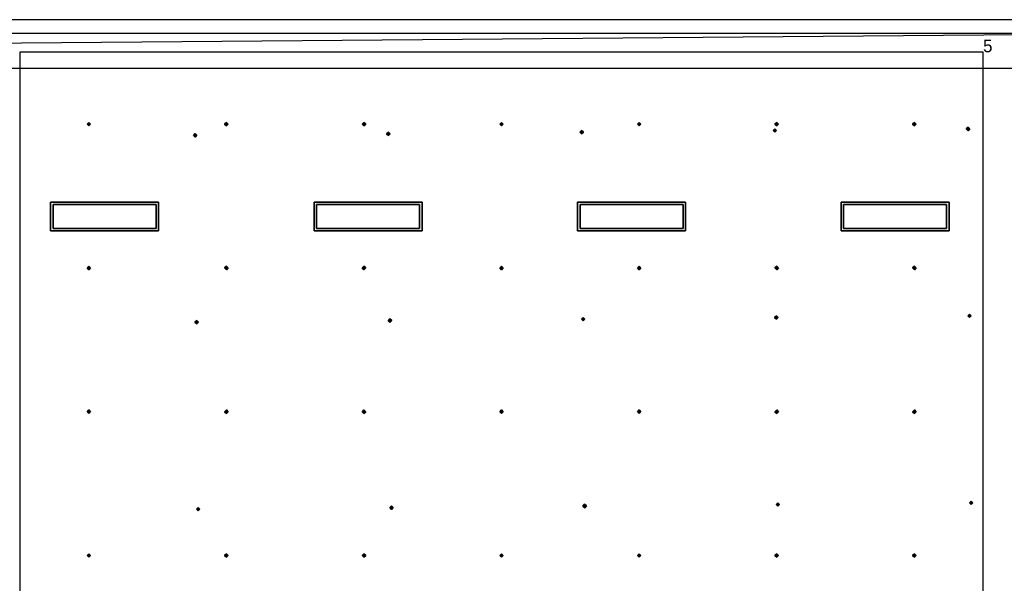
# Model space of a CAD drawing. Header units: inches. Extents: x 0.1 to 82.8, y 0.2 to 48.3.
# Tile 107 of 110: x 16.1 to 30.2, y 25.1 to 33.2. Entities that reach past the tile are written whole.
import ezdxf

# ---------------------------------------------------------------- set-up
doc = ezdxf.new("R2010")
doc.units = ezdxf.units.IN
doc.header["$MEASUREMENT"] = 0
for name, color, linetype, true_color in [('DLX_CALC', 3, 'Continuous', 0x00ff00), ('DLX_CONT', 7, 'Continuous', 0x969696), ('DLX_LUM 1', 7, 'Continuous', 0xffd400), ('DLX_RESKEY_IDX', 7, 'Continuous', 0x707070)]:
    doc.layers.add(name, color=color, linetype=linetype, true_color=true_color)
doc.styles.add('TableTextStyle', font='txt')

msp = doc.modelspace()

# ---------------------------------------------------------------- linework, layer by layer
at = {"layer": 'DLX_CALC'}
for points in [[(45.649, 5.713, 0), (45.649, 33.013, 0), (0.349, 33.013, 0), (0.349, 0.413, 0), (0.389, 0.413, 0), (0.389, 5.713, 0), (45.649, 5.713, 0)], [(32.806, 33.013, 0), (0.627, 32.746, 0)], [(29.923, 32.746, 0), (16.123, 32.746, 0)], [(16.123, 32.746, 0), (16.123, 5.946, 0)], [(29.923, 5.946, 0), (29.923, 32.746, 0)], [(45.149, 32.513, 0), (0.849, 32.513, 0)]]:
    msp.add_polyline3d(points, dxfattribs=at)
at = {"layer": 'DLX_CONT'}
for points in [[(45.849, 33.213, 0), (0.149, 33.213, 0)], [(45.649, 33.013, 0), (0.349, 33.013, 0)]]:
    msp.add_polyline3d(points, dxfattribs=at)
at = {"layer": 'DLX_LUM 1'}
for points in [[(16.562, 30.597, 0), (18.11, 30.597, 0)], [(18.11, 30.597, 0), (16.562, 30.597, 0)], [(16.562, 30.597, 0), (16.562, 30.597, 0)], [(16.562, 30.185, 0), (16.562, 30.597, 0)], [(16.562, 30.597, 0), (16.562, 30.597, 0)], [(16.562, 30.597, 0), (16.562, 30.185, 0)], [(18.11, 30.597, 0), (16.562, 30.597, 0)], [(16.562, 30.597, 0), (16.562, 30.185, 0)], [(16.562, 30.597, 0), (18.11, 30.597, 0)], [(16.562, 30.185, 0), (16.562, 30.597, 0)], [(18.074, 30.563, 0), (16.599, 30.563, 0)], [(16.599, 30.563, 0), (16.599, 30.218, 0)], [(16.599, 30.218, 0), (16.599, 30.563, 0)], [(16.599, 30.563, 0), (18.074, 30.563, 0)], [(18.074, 30.218, 0), (18.074, 30.563, 0)], [(18.074, 30.563, 0), (18.074, 30.218, 0)], [(18.11, 30.597, 0), (18.11, 30.597, 0)], [(18.11, 30.597, 0), (18.11, 30.185, 0)], [(18.11, 30.185, 0), (18.11, 30.597, 0)], [(18.11, 30.597, 0), (18.11, 30.597, 0)], [(18.11, 30.185, 0), (18.11, 30.597, 0)], [(18.11, 30.597, 0), (18.11, 30.185, 0)], [(20.337, 30.597, 0), (21.885, 30.597, 0)], [(21.885, 30.597, 0), (20.337, 30.597, 0)], [(20.337, 30.597, 0), (20.337, 30.597, 0)], [(20.337, 30.185, 0), (20.337, 30.597, 0)], [(20.337, 30.597, 0), (20.337, 30.597, 0)], [(20.337, 30.597, 0), (20.337, 30.185, 0)], [(21.885, 30.597, 0), (20.337, 30.597, 0)], [(20.337, 30.597, 0), (20.337, 30.185, 0)], [(20.337, 30.597, 0), (21.885, 30.597, 0)], [(20.337, 30.185, 0), (20.337, 30.597, 0)], [(21.849, 30.563, 0), (20.374, 30.563, 0)], [(20.374, 30.563, 0), (20.374, 30.218, 0)], [(20.374, 30.218, 0), (20.374, 30.563, 0)], [(20.374, 30.563, 0), (21.849, 30.563, 0)], [(21.849, 30.218, 0), (21.849, 30.563, 0)], [(21.849, 30.563, 0), (21.849, 30.218, 0)], [(21.885, 30.597, 0), (21.885, 30.597, 0)], [(21.885, 30.597, 0), (21.885, 30.185, 0)], [(21.885, 30.185, 0), (21.885, 30.597, 0)], [(21.885, 30.597, 0), (21.885, 30.597, 0)], [(21.885, 30.185, 0), (21.885, 30.597, 0)], [(21.885, 30.597, 0), (21.885, 30.185, 0)], [(24.112, 30.597, 0), (25.66, 30.597, 0)], [(25.66, 30.597, 0), (24.112, 30.597, 0)], [(24.112, 30.597, 0), (24.112, 30.597, 0)], [(24.112, 30.185, 0), (24.112, 30.597, 0)], [(24.112, 30.597, 0), (24.112, 30.597, 0)], [(24.112, 30.597, 0), (24.112, 30.185, 0)], [(25.66, 30.597, 0), (24.112, 30.597, 0)], [(24.112, 30.597, 0), (24.112, 30.185, 0)], [(24.112, 30.597, 0), (25.66, 30.597, 0)], [(24.112, 30.185, 0), (24.112, 30.597, 0)], [(25.624, 30.563, 0), (24.149, 30.563, 0)], [(24.149, 30.563, 0), (24.149, 30.218, 0)], [(24.149, 30.218, 0), (24.149, 30.563, 0)], [(24.149, 30.563, 0), (25.624, 30.563, 0)], [(25.624, 30.218, 0), (25.624, 30.563, 0)], [(25.624, 30.563, 0), (25.624, 30.218, 0)], [(25.66, 30.597, 0), (25.66, 30.597, 0)], [(25.66, 30.597, 0), (25.66, 30.185, 0)], [(25.66, 30.185, 0), (25.66, 30.597, 0)], [(25.66, 30.597, 0), (25.66, 30.597, 0)], [(25.66, 30.185, 0), (25.66, 30.597, 0)], [(25.66, 30.597, 0), (25.66, 30.185, 0)], [(27.887, 30.597, 0), (29.435, 30.597, 0)], [(29.435, 30.597, 0), (27.887, 30.597, 0)], [(27.887, 30.597, 0), (27.887, 30.597, 0)], [(27.887, 30.185, 0), (27.887, 30.597, 0)], [(27.887, 30.597, 0), (27.887, 30.597, 0)], [(27.887, 30.597, 0), (27.887, 30.185, 0)], [(29.435, 30.597, 0), (27.887, 30.597, 0)], [(27.887, 30.597, 0), (27.887, 30.185, 0)], [(27.887, 30.597, 0), (29.435, 30.597, 0)], [(27.887, 30.185, 0), (27.887, 30.597, 0)], [(29.399, 30.563, 0), (27.924, 30.563, 0)], [(27.924, 30.563, 0), (27.924, 30.218, 0)], [(27.924, 30.218, 0), (27.924, 30.563, 0)], [(27.924, 30.563, 0), (29.399, 30.563, 0)], [(29.399, 30.218, 0), (29.399, 30.563, 0)], [(29.399, 30.563, 0), (29.399, 30.218, 0)], [(29.435, 30.597, 0), (29.435, 30.597, 0)], [(29.435, 30.597, 0), (29.435, 30.185, 0)], [(29.435, 30.185, 0), (29.435, 30.597, 0)], [(29.435, 30.597, 0), (29.435, 30.597, 0)], [(29.435, 30.185, 0), (29.435, 30.597, 0)], [(29.435, 30.597, 0), (29.435, 30.185, 0)], [(16.599, 30.218, 0), (18.074, 30.218, 0)], [(18.074, 30.218, 0), (16.599, 30.218, 0)], [(20.374, 30.218, 0), (21.849, 30.218, 0)], [(21.849, 30.218, 0), (20.374, 30.218, 0)], [(24.149, 30.218, 0), (25.624, 30.218, 0)], [(25.624, 30.218, 0), (24.149, 30.218, 0)], [(27.924, 30.218, 0), (29.399, 30.218, 0)], [(29.399, 30.218, 0), (27.924, 30.218, 0)], [(18.11, 30.185, 0), (16.562, 30.185, 0)], [(16.562, 30.185, 0), (16.562, 30.185, 0)], [(16.562, 30.185, 0), (18.11, 30.185, 0)], [(16.562, 30.185, 0), (16.562, 30.185, 0)], [(16.562, 30.185, 0), (18.11, 30.185, 0)], [(18.11, 30.185, 0), (16.562, 30.185, 0)], [(18.11, 30.185, 0), (18.11, 30.185, 0)], [(18.11, 30.185, 0), (18.11, 30.185, 0)], [(21.885, 30.185, 0), (20.337, 30.185, 0)], [(20.337, 30.185, 0), (20.337, 30.185, 0)], [(20.337, 30.185, 0), (21.885, 30.185, 0)], [(20.337, 30.185, 0), (20.337, 30.185, 0)], [(20.337, 30.185, 0), (21.885, 30.185, 0)], [(21.885, 30.185, 0), (20.337, 30.185, 0)], [(21.885, 30.185, 0), (21.885, 30.185, 0)], [(21.885, 30.185, 0), (21.885, 30.185, 0)], [(25.66, 30.185, 0), (24.112, 30.185, 0)], [(24.112, 30.185, 0), (24.112, 30.185, 0)], [(24.112, 30.185, 0), (25.66, 30.185, 0)], [(24.112, 30.185, 0), (24.112, 30.185, 0)], [(24.112, 30.185, 0), (25.66, 30.185, 0)], [(25.66, 30.185, 0), (24.112, 30.185, 0)], [(25.66, 30.185, 0), (25.66, 30.185, 0)], [(25.66, 30.185, 0), (25.66, 30.185, 0)], [(29.435, 30.185, 0), (27.887, 30.185, 0)], [(27.887, 30.185, 0), (27.887, 30.185, 0)], [(27.887, 30.185, 0), (29.435, 30.185, 0)], [(27.887, 30.185, 0), (27.887, 30.185, 0)], [(27.887, 30.185, 0), (29.435, 30.185, 0)], [(29.435, 30.185, 0), (27.887, 30.185, 0)], [(29.435, 30.185, 0), (29.435, 30.185, 0)], [(29.435, 30.185, 0), (29.435, 30.185, 0)]]:
    msp.add_polyline3d(points, dxfattribs=at)

# ---------------------------------------------------------------- texts
at = {"layer": 'DLX_RESKEY_IDX', "style": 'TableTextStyle'}
msp.add_text('5', height=0.18, dxfattribs=at).set_placement((29.923, 32.746))

# ---------------------------------------------------------------- meshes
at = {"layer": 'DLX_CALC'}
mesh = msp.add_polyface(dxfattribs=at)
corners = [(17.109, 31.691), (17.134, 31.716), (17.109, 31.716), (17.134, 31.716), (17.109, 31.741), (17.109, 31.716), (17.109, 31.741), (17.084, 31.716), (17.109, 31.716), (17.084, 31.716), (17.109, 31.691), (17.109, 31.716), (17.134, 31.716), (17.109, 31.691), (17.109, 31.716), (17.109, 31.741), (17.134, 31.716), (17.109, 31.716), (17.084, 31.716), (17.109, 31.741), (17.109, 31.716), (17.109, 31.691), (17.084, 31.716), (17.109, 31.716)]
mesh.append_faces([[corners[k] for k in face] for face in [(0, 1, 2), (3, 4, 5), (6, 7, 8), (9, 10, 11), (12, 13, 14), (15, 16, 17), (18, 19, 20), (21, 22, 23)]])
mesh = msp.add_polyface(dxfattribs=at)
corners = [(19.08, 31.691), (19.105, 31.716), (19.08, 31.716), (19.105, 31.716), (19.08, 31.741), (19.08, 31.716), (19.08, 31.741), (19.055, 31.716), (19.08, 31.716), (19.055, 31.716), (19.08, 31.691), (19.08, 31.716), (19.105, 31.716), (19.08, 31.691), (19.08, 31.716), (19.08, 31.741), (19.105, 31.716), (19.08, 31.716), (19.055, 31.716), (19.08, 31.741), (19.08, 31.716), (19.08, 31.691), (19.055, 31.716), (19.08, 31.716)]
mesh.append_faces([[corners[k] for k in face] for face in [(0, 1, 2), (3, 4, 5), (6, 7, 8), (9, 10, 11), (12, 13, 14), (15, 16, 17), (18, 19, 20), (21, 22, 23)]])
mesh = msp.add_polyface(dxfattribs=at)
corners = [(21.052, 31.691), (21.077, 31.716), (21.052, 31.716), (21.077, 31.716), (21.052, 31.741), (21.052, 31.716), (21.052, 31.741), (21.027, 31.716), (21.052, 31.716), (21.027, 31.716), (21.052, 31.691), (21.052, 31.716), (21.077, 31.716), (21.052, 31.691), (21.052, 31.716), (21.052, 31.741), (21.077, 31.716), (21.052, 31.716), (21.027, 31.716), (21.052, 31.741), (21.052, 31.716), (21.052, 31.691), (21.027, 31.716), (21.052, 31.716)]
mesh.append_faces([[corners[k] for k in face] for face in [(0, 1, 2), (3, 4, 5), (6, 7, 8), (9, 10, 11), (12, 13, 14), (15, 16, 17), (18, 19, 20), (21, 22, 23)]])
mesh = msp.add_polyface(dxfattribs=at)
corners = [(21.377, 31.578), (21.402, 31.553), (21.402, 31.578), (21.402, 31.553), (21.427, 31.579), (21.402, 31.578), (21.427, 31.579), (21.401, 31.603), (21.402, 31.578), (21.401, 31.603), (21.377, 31.578), (21.402, 31.578), (21.402, 31.553), (21.377, 31.578), (21.402, 31.578), (21.427, 31.579), (21.402, 31.553), (21.402, 31.578), (21.401, 31.603), (21.427, 31.579), (21.402, 31.578), (21.377, 31.578), (21.401, 31.603), (21.402, 31.578)]
mesh.append_faces([[corners[k] for k in face] for face in [(0, 1, 2), (3, 4, 5), (6, 7, 8), (9, 10, 11), (12, 13, 14), (15, 16, 17), (18, 19, 20), (21, 22, 23)]])
mesh = msp.add_polyface(dxfattribs=at)
corners = [(23.023, 31.691), (23.048, 31.716), (23.023, 31.716), (23.048, 31.716), (23.023, 31.741), (23.023, 31.716), (23.023, 31.741), (22.998, 31.716), (23.023, 31.716), (22.998, 31.716), (23.023, 31.691), (23.023, 31.716), (23.048, 31.716), (23.023, 31.691), (23.023, 31.716), (23.023, 31.741), (23.048, 31.716), (23.023, 31.716), (22.998, 31.716), (23.023, 31.741), (23.023, 31.716), (23.023, 31.691), (22.998, 31.716), (23.023, 31.716)]
mesh.append_faces([[corners[k] for k in face] for face in [(0, 1, 2), (3, 4, 5), (6, 7, 8), (9, 10, 11), (12, 13, 14), (15, 16, 17), (18, 19, 20), (21, 22, 23)]])
mesh = msp.add_polyface(dxfattribs=at)
corners = [(24.145, 31.601), (24.17, 31.576), (24.17, 31.601), (24.17, 31.576), (24.195, 31.602), (24.17, 31.601), (24.195, 31.602), (24.17, 31.626), (24.17, 31.601), (24.17, 31.626), (24.145, 31.601), (24.17, 31.601), (24.17, 31.576), (24.145, 31.601), (24.17, 31.601), (24.195, 31.602), (24.17, 31.576), (24.17, 31.601), (24.17, 31.626), (24.195, 31.602), (24.17, 31.601), (24.145, 31.601), (24.17, 31.626), (24.17, 31.601)]
mesh.append_faces([[corners[k] for k in face] for face in [(0, 1, 2), (3, 4, 5), (6, 7, 8), (9, 10, 11), (12, 13, 14), (15, 16, 17), (18, 19, 20), (21, 22, 23)]])
mesh = msp.add_polyface(dxfattribs=at)
corners = [(24.995, 31.691), (25.02, 31.716), (24.995, 31.716), (25.02, 31.716), (24.995, 31.741), (24.995, 31.716), (24.995, 31.741), (24.97, 31.716), (24.995, 31.716), (24.97, 31.716), (24.995, 31.691), (24.995, 31.716), (25.02, 31.716), (24.995, 31.691), (24.995, 31.716), (24.995, 31.741), (25.02, 31.716), (24.995, 31.716), (24.97, 31.716), (24.995, 31.741), (24.995, 31.716), (24.995, 31.691), (24.97, 31.716), (24.995, 31.716)]
mesh.append_faces([[corners[k] for k in face] for face in [(0, 1, 2), (3, 4, 5), (6, 7, 8), (9, 10, 11), (12, 13, 14), (15, 16, 17), (18, 19, 20), (21, 22, 23)]])
mesh = msp.add_polyface(dxfattribs=at)
corners = [(26.914, 31.624), (26.939, 31.599), (26.939, 31.624), (26.939, 31.599), (26.964, 31.625), (26.939, 31.624), (26.964, 31.625), (26.938, 31.649), (26.939, 31.624), (26.938, 31.649), (26.914, 31.624), (26.939, 31.624), (26.939, 31.599), (26.914, 31.624), (26.939, 31.624), (26.964, 31.625), (26.939, 31.599), (26.939, 31.624), (26.938, 31.649), (26.964, 31.625), (26.939, 31.624), (26.914, 31.624), (26.938, 31.649), (26.939, 31.624)]
mesh.append_faces([[corners[k] for k in face] for face in [(0, 1, 2), (3, 4, 5), (6, 7, 8), (9, 10, 11), (12, 13, 14), (15, 16, 17), (18, 19, 20), (21, 22, 23)]])
mesh = msp.add_polyface(dxfattribs=at)
corners = [(26.966, 31.691), (26.991, 31.716), (26.966, 31.716), (26.991, 31.716), (26.966, 31.741), (26.966, 31.716), (26.966, 31.741), (26.941, 31.716), (26.966, 31.716), (26.941, 31.716), (26.966, 31.691), (26.966, 31.716), (26.991, 31.716), (26.966, 31.691), (26.966, 31.716), (26.966, 31.741), (26.991, 31.716), (26.966, 31.716), (26.941, 31.716), (26.966, 31.741), (26.966, 31.716), (26.966, 31.691), (26.941, 31.716), (26.966, 31.716)]
mesh.append_faces([[corners[k] for k in face] for face in [(0, 1, 2), (3, 4, 5), (6, 7, 8), (9, 10, 11), (12, 13, 14), (15, 16, 17), (18, 19, 20), (21, 22, 23)]])
mesh = msp.add_polyface(dxfattribs=at)
corners = [(28.938, 31.691), (28.963, 31.716), (28.938, 31.716), (28.963, 31.716), (28.938, 31.741), (28.938, 31.716), (28.938, 31.741), (28.913, 31.716), (28.938, 31.716), (28.913, 31.716), (28.938, 31.691), (28.938, 31.716), (28.963, 31.716), (28.938, 31.691), (28.938, 31.716), (28.938, 31.741), (28.963, 31.716), (28.938, 31.716), (28.913, 31.716), (28.938, 31.741), (28.938, 31.716), (28.938, 31.691), (28.913, 31.716), (28.938, 31.716)]
mesh.append_faces([[corners[k] for k in face] for face in [(0, 1, 2), (3, 4, 5), (6, 7, 8), (9, 10, 11), (12, 13, 14), (15, 16, 17), (18, 19, 20), (21, 22, 23)]])
mesh = msp.add_polyface(dxfattribs=at)
corners = [(29.682, 31.647), (29.707, 31.622), (29.707, 31.647), (29.707, 31.622), (29.732, 31.648), (29.707, 31.647), (29.732, 31.648), (29.707, 31.672), (29.707, 31.647), (29.707, 31.672), (29.682, 31.647), (29.707, 31.647), (29.707, 31.622), (29.682, 31.647), (29.707, 31.647), (29.732, 31.648), (29.707, 31.622), (29.707, 31.647), (29.707, 31.672), (29.732, 31.648), (29.707, 31.647), (29.682, 31.647), (29.707, 31.672), (29.707, 31.647)]
mesh.append_faces([[corners[k] for k in face] for face in [(0, 1, 2), (3, 4, 5), (6, 7, 8), (9, 10, 11), (12, 13, 14), (15, 16, 17), (18, 19, 20), (21, 22, 23)]])
mesh = msp.add_polyface(dxfattribs=at)
corners = [(18.608, 31.555), (18.633, 31.531), (18.633, 31.556), (18.633, 31.531), (18.658, 31.556), (18.633, 31.556), (18.658, 31.556), (18.633, 31.581), (18.633, 31.556), (18.633, 31.581), (18.608, 31.555), (18.633, 31.556), (18.633, 31.531), (18.608, 31.555), (18.633, 31.556), (18.658, 31.556), (18.633, 31.531), (18.633, 31.556), (18.633, 31.581), (18.658, 31.556), (18.633, 31.556), (18.608, 31.555), (18.633, 31.581), (18.633, 31.556)]
mesh.append_faces([[corners[k] for k in face] for face in [(0, 1, 2), (3, 4, 5), (6, 7, 8), (9, 10, 11), (12, 13, 14), (15, 16, 17), (18, 19, 20), (21, 22, 23)]])
mesh = msp.add_polyface(dxfattribs=at)
corners = [(17.109, 29.629), (17.134, 29.654), (17.109, 29.654), (17.134, 29.654), (17.109, 29.679), (17.109, 29.654), (17.109, 29.679), (17.084, 29.654), (17.109, 29.654), (17.084, 29.654), (17.109, 29.629), (17.109, 29.654), (17.134, 29.654), (17.109, 29.629), (17.109, 29.654), (17.109, 29.679), (17.134, 29.654), (17.109, 29.654), (17.084, 29.654), (17.109, 29.679), (17.109, 29.654), (17.109, 29.629), (17.084, 29.654), (17.109, 29.654)]
mesh.append_faces([[corners[k] for k in face] for face in [(0, 1, 2), (3, 4, 5), (6, 7, 8), (9, 10, 11), (12, 13, 14), (15, 16, 17), (18, 19, 20), (21, 22, 23)]])
mesh = msp.add_polyface(dxfattribs=at)
corners = [(19.08, 29.629), (19.105, 29.654), (19.08, 29.654), (19.105, 29.654), (19.08, 29.679), (19.08, 29.654), (19.08, 29.679), (19.055, 29.654), (19.08, 29.654), (19.055, 29.654), (19.08, 29.629), (19.08, 29.654), (19.105, 29.654), (19.08, 29.629), (19.08, 29.654), (19.08, 29.679), (19.105, 29.654), (19.08, 29.654), (19.055, 29.654), (19.08, 29.679), (19.08, 29.654), (19.08, 29.629), (19.055, 29.654), (19.08, 29.654)]
mesh.append_faces([[corners[k] for k in face] for face in [(0, 1, 2), (3, 4, 5), (6, 7, 8), (9, 10, 11), (12, 13, 14), (15, 16, 17), (18, 19, 20), (21, 22, 23)]])
mesh = msp.add_polyface(dxfattribs=at)
corners = [(21.052, 29.629), (21.077, 29.654), (21.052, 29.654), (21.077, 29.654), (21.052, 29.679), (21.052, 29.654), (21.052, 29.679), (21.027, 29.654), (21.052, 29.654), (21.027, 29.654), (21.052, 29.629), (21.052, 29.654), (21.077, 29.654), (21.052, 29.629), (21.052, 29.654), (21.052, 29.679), (21.077, 29.654), (21.052, 29.654), (21.027, 29.654), (21.052, 29.679), (21.052, 29.654), (21.052, 29.629), (21.027, 29.654), (21.052, 29.654)]
mesh.append_faces([[corners[k] for k in face] for face in [(0, 1, 2), (3, 4, 5), (6, 7, 8), (9, 10, 11), (12, 13, 14), (15, 16, 17), (18, 19, 20), (21, 22, 23)]])
mesh = msp.add_polyface(dxfattribs=at)
corners = [(23.023, 29.629), (23.048, 29.654), (23.023, 29.654), (23.048, 29.654), (23.023, 29.679), (23.023, 29.654), (23.023, 29.679), (22.998, 29.654), (23.023, 29.654), (22.998, 29.654), (23.023, 29.629), (23.023, 29.654), (23.048, 29.654), (23.023, 29.629), (23.023, 29.654), (23.023, 29.679), (23.048, 29.654), (23.023, 29.654), (22.998, 29.654), (23.023, 29.679), (23.023, 29.654), (23.023, 29.629), (22.998, 29.654), (23.023, 29.654)]
mesh.append_faces([[corners[k] for k in face] for face in [(0, 1, 2), (3, 4, 5), (6, 7, 8), (9, 10, 11), (12, 13, 14), (15, 16, 17), (18, 19, 20), (21, 22, 23)]])
mesh = msp.add_polyface(dxfattribs=at)
corners = [(24.995, 29.629), (25.02, 29.654), (24.995, 29.654), (25.02, 29.654), (24.995, 29.679), (24.995, 29.654), (24.995, 29.679), (24.97, 29.654), (24.995, 29.654), (24.97, 29.654), (24.995, 29.629), (24.995, 29.654), (25.02, 29.654), (24.995, 29.629), (24.995, 29.654), (24.995, 29.679), (25.02, 29.654), (24.995, 29.654), (24.97, 29.654), (24.995, 29.679), (24.995, 29.654), (24.995, 29.629), (24.97, 29.654), (24.995, 29.654)]
mesh.append_faces([[corners[k] for k in face] for face in [(0, 1, 2), (3, 4, 5), (6, 7, 8), (9, 10, 11), (12, 13, 14), (15, 16, 17), (18, 19, 20), (21, 22, 23)]])
mesh = msp.add_polyface(dxfattribs=at)
corners = [(26.966, 29.629), (26.991, 29.654), (26.966, 29.654), (26.991, 29.654), (26.966, 29.679), (26.966, 29.654), (26.966, 29.679), (26.941, 29.654), (26.966, 29.654), (26.941, 29.654), (26.966, 29.629), (26.966, 29.654), (26.991, 29.654), (26.966, 29.629), (26.966, 29.654), (26.966, 29.679), (26.991, 29.654), (26.966, 29.654), (26.941, 29.654), (26.966, 29.679), (26.966, 29.654), (26.966, 29.629), (26.941, 29.654), (26.966, 29.654)]
mesh.append_faces([[corners[k] for k in face] for face in [(0, 1, 2), (3, 4, 5), (6, 7, 8), (9, 10, 11), (12, 13, 14), (15, 16, 17), (18, 19, 20), (21, 22, 23)]])
mesh = msp.add_polyface(dxfattribs=at)
corners = [(28.938, 29.629), (28.963, 29.654), (28.938, 29.654), (28.963, 29.654), (28.938, 29.679), (28.938, 29.654), (28.938, 29.679), (28.913, 29.654), (28.938, 29.654), (28.913, 29.654), (28.938, 29.629), (28.938, 29.654), (28.963, 29.654), (28.938, 29.629), (28.938, 29.654), (28.938, 29.679), (28.963, 29.654), (28.938, 29.654), (28.913, 29.654), (28.938, 29.679), (28.938, 29.654), (28.938, 29.629), (28.913, 29.654), (28.938, 29.654)]
mesh.append_faces([[corners[k] for k in face] for face in [(0, 1, 2), (3, 4, 5), (6, 7, 8), (9, 10, 11), (12, 13, 14), (15, 16, 17), (18, 19, 20), (21, 22, 23)]])
mesh = msp.add_polyface(dxfattribs=at)
corners = [(21.399, 28.898), (21.424, 28.873), (21.424, 28.898), (21.424, 28.873), (21.449, 28.899), (21.424, 28.898), (21.449, 28.899), (21.424, 28.923), (21.424, 28.898), (21.424, 28.923), (21.399, 28.898), (21.424, 28.898), (21.424, 28.873), (21.399, 28.898), (21.424, 28.898), (21.449, 28.899), (21.424, 28.873), (21.424, 28.898), (21.424, 28.923), (21.449, 28.899), (21.424, 28.898), (21.399, 28.898), (21.424, 28.923), (21.424, 28.898)]
mesh.append_faces([[corners[k] for k in face] for face in [(0, 1, 2), (3, 4, 5), (6, 7, 8), (9, 10, 11), (12, 13, 14), (15, 16, 17), (18, 19, 20), (21, 22, 23)]])
mesh = msp.add_polyface(dxfattribs=at)
corners = [(24.167, 28.921), (24.192, 28.896), (24.192, 28.921), (24.192, 28.896), (24.217, 28.922), (24.192, 28.921), (24.217, 28.922), (24.192, 28.946), (24.192, 28.921), (24.192, 28.946), (24.167, 28.921), (24.192, 28.921), (24.192, 28.896), (24.167, 28.921), (24.192, 28.921), (24.217, 28.922), (24.192, 28.896), (24.192, 28.921), (24.192, 28.946), (24.217, 28.922), (24.192, 28.921), (24.167, 28.921), (24.192, 28.946), (24.192, 28.921)]
mesh.append_faces([[corners[k] for k in face] for face in [(0, 1, 2), (3, 4, 5), (6, 7, 8), (9, 10, 11), (12, 13, 14), (15, 16, 17), (18, 19, 20), (21, 22, 23)]])
mesh = msp.add_polyface(dxfattribs=at)
corners = [(26.936, 28.944), (26.961, 28.919), (26.961, 28.944), (26.961, 28.919), (26.986, 28.945), (26.961, 28.944), (26.986, 28.945), (26.961, 28.969), (26.961, 28.944), (26.961, 28.969), (26.936, 28.944), (26.961, 28.944), (26.961, 28.919), (26.936, 28.944), (26.961, 28.944), (26.986, 28.945), (26.961, 28.919), (26.961, 28.944), (26.961, 28.969), (26.986, 28.945), (26.961, 28.944), (26.936, 28.944), (26.961, 28.969), (26.961, 28.944)]
mesh.append_faces([[corners[k] for k in face] for face in [(0, 1, 2), (3, 4, 5), (6, 7, 8), (9, 10, 11), (12, 13, 14), (15, 16, 17), (18, 19, 20), (21, 22, 23)]])
mesh = msp.add_polyface(dxfattribs=at)
corners = [(29.704, 28.967), (29.73, 28.942), (29.729, 28.967), (29.73, 28.942), (29.754, 28.968), (29.729, 28.967), (29.754, 28.968), (29.729, 28.992), (29.729, 28.967), (29.729, 28.992), (29.704, 28.967), (29.729, 28.967), (29.73, 28.942), (29.704, 28.967), (29.729, 28.967), (29.754, 28.968), (29.73, 28.942), (29.729, 28.967), (29.729, 28.992), (29.754, 28.968), (29.729, 28.967), (29.704, 28.967), (29.729, 28.992), (29.729, 28.967)]
mesh.append_faces([[corners[k] for k in face] for face in [(0, 1, 2), (3, 4, 5), (6, 7, 8), (9, 10, 11), (12, 13, 14), (15, 16, 17), (18, 19, 20), (21, 22, 23)]])
mesh = msp.add_polyface(dxfattribs=at)
corners = [(18.63, 28.875), (18.655, 28.851), (18.655, 28.876), (18.655, 28.851), (18.68, 28.876), (18.655, 28.876), (18.68, 28.876), (18.655, 28.901), (18.655, 28.876), (18.655, 28.901), (18.63, 28.875), (18.655, 28.876), (18.655, 28.851), (18.63, 28.875), (18.655, 28.876), (18.68, 28.876), (18.655, 28.851), (18.655, 28.876), (18.655, 28.901), (18.68, 28.876), (18.655, 28.876), (18.63, 28.875), (18.655, 28.901), (18.655, 28.876)]
mesh.append_faces([[corners[k] for k in face] for face in [(0, 1, 2), (3, 4, 5), (6, 7, 8), (9, 10, 11), (12, 13, 14), (15, 16, 17), (18, 19, 20), (21, 22, 23)]])
mesh = msp.add_polyface(dxfattribs=at)
corners = [(17.109, 27.568), (17.134, 27.593), (17.109, 27.593), (17.134, 27.593), (17.109, 27.618), (17.109, 27.593), (17.109, 27.618), (17.084, 27.593), (17.109, 27.593), (17.084, 27.593), (17.109, 27.568), (17.109, 27.593), (17.134, 27.593), (17.109, 27.568), (17.109, 27.593), (17.109, 27.618), (17.134, 27.593), (17.109, 27.593), (17.084, 27.593), (17.109, 27.618), (17.109, 27.593), (17.109, 27.568), (17.084, 27.593), (17.109, 27.593)]
mesh.append_faces([[corners[k] for k in face] for face in [(0, 1, 2), (3, 4, 5), (6, 7, 8), (9, 10, 11), (12, 13, 14), (15, 16, 17), (18, 19, 20), (21, 22, 23)]])
mesh = msp.add_polyface(dxfattribs=at)
corners = [(19.08, 27.568), (19.105, 27.593), (19.08, 27.593), (19.105, 27.593), (19.08, 27.618), (19.08, 27.593), (19.08, 27.618), (19.055, 27.593), (19.08, 27.593), (19.055, 27.593), (19.08, 27.568), (19.08, 27.593), (19.105, 27.593), (19.08, 27.568), (19.08, 27.593), (19.08, 27.618), (19.105, 27.593), (19.08, 27.593), (19.055, 27.593), (19.08, 27.618), (19.08, 27.593), (19.08, 27.568), (19.055, 27.593), (19.08, 27.593)]
mesh.append_faces([[corners[k] for k in face] for face in [(0, 1, 2), (3, 4, 5), (6, 7, 8), (9, 10, 11), (12, 13, 14), (15, 16, 17), (18, 19, 20), (21, 22, 23)]])
mesh = msp.add_polyface(dxfattribs=at)
corners = [(21.052, 27.568), (21.077, 27.593), (21.052, 27.593), (21.077, 27.593), (21.052, 27.618), (21.052, 27.593), (21.052, 27.618), (21.027, 27.593), (21.052, 27.593), (21.027, 27.593), (21.052, 27.568), (21.052, 27.593), (21.077, 27.593), (21.052, 27.568), (21.052, 27.593), (21.052, 27.618), (21.077, 27.593), (21.052, 27.593), (21.027, 27.593), (21.052, 27.618), (21.052, 27.593), (21.052, 27.568), (21.027, 27.593), (21.052, 27.593)]
mesh.append_faces([[corners[k] for k in face] for face in [(0, 1, 2), (3, 4, 5), (6, 7, 8), (9, 10, 11), (12, 13, 14), (15, 16, 17), (18, 19, 20), (21, 22, 23)]])
mesh = msp.add_polyface(dxfattribs=at)
corners = [(23.023, 27.568), (23.048, 27.593), (23.023, 27.593), (23.048, 27.593), (23.023, 27.618), (23.023, 27.593), (23.023, 27.618), (22.998, 27.593), (23.023, 27.593), (22.998, 27.593), (23.023, 27.568), (23.023, 27.593), (23.048, 27.593), (23.023, 27.568), (23.023, 27.593), (23.023, 27.618), (23.048, 27.593), (23.023, 27.593), (22.998, 27.593), (23.023, 27.618), (23.023, 27.593), (23.023, 27.568), (22.998, 27.593), (23.023, 27.593)]
mesh.append_faces([[corners[k] for k in face] for face in [(0, 1, 2), (3, 4, 5), (6, 7, 8), (9, 10, 11), (12, 13, 14), (15, 16, 17), (18, 19, 20), (21, 22, 23)]])
mesh = msp.add_polyface(dxfattribs=at)
corners = [(24.995, 27.568), (25.02, 27.593), (24.995, 27.593), (25.02, 27.593), (24.995, 27.618), (24.995, 27.593), (24.995, 27.618), (24.97, 27.593), (24.995, 27.593), (24.97, 27.593), (24.995, 27.568), (24.995, 27.593), (25.02, 27.593), (24.995, 27.568), (24.995, 27.593), (24.995, 27.618), (25.02, 27.593), (24.995, 27.593), (24.97, 27.593), (24.995, 27.618), (24.995, 27.593), (24.995, 27.568), (24.97, 27.593), (24.995, 27.593)]
mesh.append_faces([[corners[k] for k in face] for face in [(0, 1, 2), (3, 4, 5), (6, 7, 8), (9, 10, 11), (12, 13, 14), (15, 16, 17), (18, 19, 20), (21, 22, 23)]])
mesh = msp.add_polyface(dxfattribs=at)
corners = [(26.966, 27.568), (26.991, 27.593), (26.966, 27.593), (26.991, 27.593), (26.966, 27.618), (26.966, 27.593), (26.966, 27.618), (26.941, 27.593), (26.966, 27.593), (26.941, 27.593), (26.966, 27.568), (26.966, 27.593), (26.991, 27.593), (26.966, 27.568), (26.966, 27.593), (26.966, 27.618), (26.991, 27.593), (26.966, 27.593), (26.941, 27.593), (26.966, 27.618), (26.966, 27.593), (26.966, 27.568), (26.941, 27.593), (26.966, 27.593)]
mesh.append_faces([[corners[k] for k in face] for face in [(0, 1, 2), (3, 4, 5), (6, 7, 8), (9, 10, 11), (12, 13, 14), (15, 16, 17), (18, 19, 20), (21, 22, 23)]])
mesh = msp.add_polyface(dxfattribs=at)
corners = [(28.938, 27.568), (28.963, 27.593), (28.938, 27.593), (28.963, 27.593), (28.938, 27.618), (28.938, 27.593), (28.938, 27.618), (28.913, 27.593), (28.938, 27.593), (28.913, 27.593), (28.938, 27.568), (28.938, 27.593), (28.963, 27.593), (28.938, 27.568), (28.938, 27.593), (28.938, 27.618), (28.963, 27.593), (28.938, 27.593), (28.913, 27.593), (28.938, 27.618), (28.938, 27.593), (28.938, 27.568), (28.913, 27.593), (28.938, 27.593)]
mesh.append_faces([[corners[k] for k in face] for face in [(0, 1, 2), (3, 4, 5), (6, 7, 8), (9, 10, 11), (12, 13, 14), (15, 16, 17), (18, 19, 20), (21, 22, 23)]])
mesh = msp.add_polyface(dxfattribs=at)
corners = [(21.421, 26.218), (21.446, 26.193), (21.446, 26.218), (21.446, 26.193), (21.471, 26.219), (21.446, 26.218), (21.471, 26.219), (21.446, 26.243), (21.446, 26.218), (21.446, 26.243), (21.421, 26.218), (21.446, 26.218), (21.446, 26.193), (21.421, 26.218), (21.446, 26.218), (21.471, 26.219), (21.446, 26.193), (21.446, 26.218), (21.446, 26.243), (21.471, 26.219), (21.446, 26.218), (21.421, 26.218), (21.446, 26.243), (21.446, 26.218)]
mesh.append_faces([[corners[k] for k in face] for face in [(0, 1, 2), (3, 4, 5), (6, 7, 8), (9, 10, 11), (12, 13, 14), (15, 16, 17), (18, 19, 20), (21, 22, 23)]])
mesh = msp.add_polyface(dxfattribs=at)
corners = [(24.189, 26.241), (24.215, 26.216), (24.214, 26.241), (24.215, 26.216), (24.239, 26.242), (24.214, 26.241), (24.239, 26.242), (24.214, 26.266), (24.214, 26.241), (24.214, 26.266), (24.189, 26.241), (24.214, 26.241), (24.215, 26.216), (24.189, 26.241), (24.214, 26.241), (24.239, 26.242), (24.215, 26.216), (24.214, 26.241), (24.214, 26.266), (24.239, 26.242), (24.214, 26.241), (24.189, 26.241), (24.214, 26.266), (24.214, 26.241)]
mesh.append_faces([[corners[k] for k in face] for face in [(0, 1, 2), (3, 4, 5), (6, 7, 8), (9, 10, 11), (12, 13, 14), (15, 16, 17), (18, 19, 20), (21, 22, 23)]])
mesh = msp.add_polyface(dxfattribs=at)
corners = [(26.958, 26.264), (26.983, 26.239), (26.983, 26.264), (26.983, 26.239), (27.008, 26.265), (26.983, 26.264), (27.008, 26.265), (26.983, 26.289), (26.983, 26.264), (26.983, 26.289), (26.958, 26.264), (26.983, 26.264), (26.983, 26.239), (26.958, 26.264), (26.983, 26.264), (27.008, 26.265), (26.983, 26.239), (26.983, 26.264), (26.983, 26.289), (27.008, 26.265), (26.983, 26.264), (26.958, 26.264), (26.983, 26.289), (26.983, 26.264)]
mesh.append_faces([[corners[k] for k in face] for face in [(0, 1, 2), (3, 4, 5), (6, 7, 8), (9, 10, 11), (12, 13, 14), (15, 16, 17), (18, 19, 20), (21, 22, 23)]])
mesh = msp.add_polyface(dxfattribs=at)
corners = [(29.727, 26.287), (29.752, 26.262), (29.752, 26.287), (29.752, 26.262), (29.777, 26.288), (29.752, 26.287), (29.777, 26.288), (29.751, 26.312), (29.752, 26.287), (29.751, 26.312), (29.727, 26.287), (29.752, 26.287), (29.752, 26.262), (29.727, 26.287), (29.752, 26.287), (29.777, 26.288), (29.752, 26.262), (29.752, 26.287), (29.751, 26.312), (29.777, 26.288), (29.752, 26.287), (29.727, 26.287), (29.751, 26.312), (29.752, 26.287)]
mesh.append_faces([[corners[k] for k in face] for face in [(0, 1, 2), (3, 4, 5), (6, 7, 8), (9, 10, 11), (12, 13, 14), (15, 16, 17), (18, 19, 20), (21, 22, 23)]])
mesh = msp.add_polyface(dxfattribs=at)
corners = [(18.652, 26.195), (18.678, 26.171), (18.677, 26.196), (18.678, 26.171), (18.702, 26.196), (18.677, 26.196), (18.702, 26.196), (18.677, 26.221), (18.677, 26.196), (18.677, 26.221), (18.652, 26.195), (18.677, 26.196), (18.678, 26.171), (18.652, 26.195), (18.677, 26.196), (18.702, 26.196), (18.678, 26.171), (18.677, 26.196), (18.677, 26.221), (18.702, 26.196), (18.677, 26.196), (18.652, 26.195), (18.677, 26.221), (18.677, 26.196)]
mesh.append_faces([[corners[k] for k in face] for face in [(0, 1, 2), (3, 4, 5), (6, 7, 8), (9, 10, 11), (12, 13, 14), (15, 16, 17), (18, 19, 20), (21, 22, 23)]])
mesh = msp.add_polyface(dxfattribs=at)
corners = [(17.109, 25.506), (17.134, 25.531), (17.109, 25.531), (17.134, 25.531), (17.109, 25.556), (17.109, 25.531), (17.109, 25.556), (17.084, 25.531), (17.109, 25.531), (17.084, 25.531), (17.109, 25.506), (17.109, 25.531), (17.134, 25.531), (17.109, 25.506), (17.109, 25.531), (17.109, 25.556), (17.134, 25.531), (17.109, 25.531), (17.084, 25.531), (17.109, 25.556), (17.109, 25.531), (17.109, 25.506), (17.084, 25.531), (17.109, 25.531)]
mesh.append_faces([[corners[k] for k in face] for face in [(0, 1, 2), (3, 4, 5), (6, 7, 8), (9, 10, 11), (12, 13, 14), (15, 16, 17), (18, 19, 20), (21, 22, 23)]])
mesh = msp.add_polyface(dxfattribs=at)
corners = [(19.08, 25.506), (19.105, 25.531), (19.08, 25.531), (19.105, 25.531), (19.08, 25.556), (19.08, 25.531), (19.08, 25.556), (19.055, 25.531), (19.08, 25.531), (19.055, 25.531), (19.08, 25.506), (19.08, 25.531), (19.105, 25.531), (19.08, 25.506), (19.08, 25.531), (19.08, 25.556), (19.105, 25.531), (19.08, 25.531), (19.055, 25.531), (19.08, 25.556), (19.08, 25.531), (19.08, 25.506), (19.055, 25.531), (19.08, 25.531)]
mesh.append_faces([[corners[k] for k in face] for face in [(0, 1, 2), (3, 4, 5), (6, 7, 8), (9, 10, 11), (12, 13, 14), (15, 16, 17), (18, 19, 20), (21, 22, 23)]])
mesh = msp.add_polyface(dxfattribs=at)
corners = [(21.052, 25.506), (21.077, 25.531), (21.052, 25.531), (21.077, 25.531), (21.052, 25.556), (21.052, 25.531), (21.052, 25.556), (21.027, 25.531), (21.052, 25.531), (21.027, 25.531), (21.052, 25.506), (21.052, 25.531), (21.077, 25.531), (21.052, 25.506), (21.052, 25.531), (21.052, 25.556), (21.077, 25.531), (21.052, 25.531), (21.027, 25.531), (21.052, 25.556), (21.052, 25.531), (21.052, 25.506), (21.027, 25.531), (21.052, 25.531)]
mesh.append_faces([[corners[k] for k in face] for face in [(0, 1, 2), (3, 4, 5), (6, 7, 8), (9, 10, 11), (12, 13, 14), (15, 16, 17), (18, 19, 20), (21, 22, 23)]])
mesh = msp.add_polyface(dxfattribs=at)
corners = [(23.023, 25.506), (23.048, 25.531), (23.023, 25.531), (23.048, 25.531), (23.023, 25.556), (23.023, 25.531), (23.023, 25.556), (22.998, 25.531), (23.023, 25.531), (22.998, 25.531), (23.023, 25.506), (23.023, 25.531), (23.048, 25.531), (23.023, 25.506), (23.023, 25.531), (23.023, 25.556), (23.048, 25.531), (23.023, 25.531), (22.998, 25.531), (23.023, 25.556), (23.023, 25.531), (23.023, 25.506), (22.998, 25.531), (23.023, 25.531)]
mesh.append_faces([[corners[k] for k in face] for face in [(0, 1, 2), (3, 4, 5), (6, 7, 8), (9, 10, 11), (12, 13, 14), (15, 16, 17), (18, 19, 20), (21, 22, 23)]])
mesh = msp.add_polyface(dxfattribs=at)
corners = [(24.995, 25.506), (25.02, 25.531), (24.995, 25.531), (25.02, 25.531), (24.995, 25.556), (24.995, 25.531), (24.995, 25.556), (24.97, 25.531), (24.995, 25.531), (24.97, 25.531), (24.995, 25.506), (24.995, 25.531), (25.02, 25.531), (24.995, 25.506), (24.995, 25.531), (24.995, 25.556), (25.02, 25.531), (24.995, 25.531), (24.97, 25.531), (24.995, 25.556), (24.995, 25.531), (24.995, 25.506), (24.97, 25.531), (24.995, 25.531)]
mesh.append_faces([[corners[k] for k in face] for face in [(0, 1, 2), (3, 4, 5), (6, 7, 8), (9, 10, 11), (12, 13, 14), (15, 16, 17), (18, 19, 20), (21, 22, 23)]])
mesh = msp.add_polyface(dxfattribs=at)
corners = [(26.966, 25.506), (26.991, 25.531), (26.966, 25.531), (26.991, 25.531), (26.966, 25.556), (26.966, 25.531), (26.966, 25.556), (26.941, 25.531), (26.966, 25.531), (26.941, 25.531), (26.966, 25.506), (26.966, 25.531), (26.991, 25.531), (26.966, 25.506), (26.966, 25.531), (26.966, 25.556), (26.991, 25.531), (26.966, 25.531), (26.941, 25.531), (26.966, 25.556), (26.966, 25.531), (26.966, 25.506), (26.941, 25.531), (26.966, 25.531)]
mesh.append_faces([[corners[k] for k in face] for face in [(0, 1, 2), (3, 4, 5), (6, 7, 8), (9, 10, 11), (12, 13, 14), (15, 16, 17), (18, 19, 20), (21, 22, 23)]])
mesh = msp.add_polyface(dxfattribs=at)
corners = [(28.938, 25.506), (28.963, 25.531), (28.938, 25.531), (28.963, 25.531), (28.938, 25.556), (28.938, 25.531), (28.938, 25.556), (28.913, 25.531), (28.938, 25.531), (28.913, 25.531), (28.938, 25.506), (28.938, 25.531), (28.963, 25.531), (28.938, 25.506), (28.938, 25.531), (28.938, 25.556), (28.963, 25.531), (28.938, 25.531), (28.913, 25.531), (28.938, 25.556), (28.938, 25.531), (28.938, 25.506), (28.913, 25.531), (28.938, 25.531)]
mesh.append_faces([[corners[k] for k in face] for face in [(0, 1, 2), (3, 4, 5), (6, 7, 8), (9, 10, 11), (12, 13, 14), (15, 16, 17), (18, 19, 20), (21, 22, 23)]])

doc.saveas('drawing.dxf')
